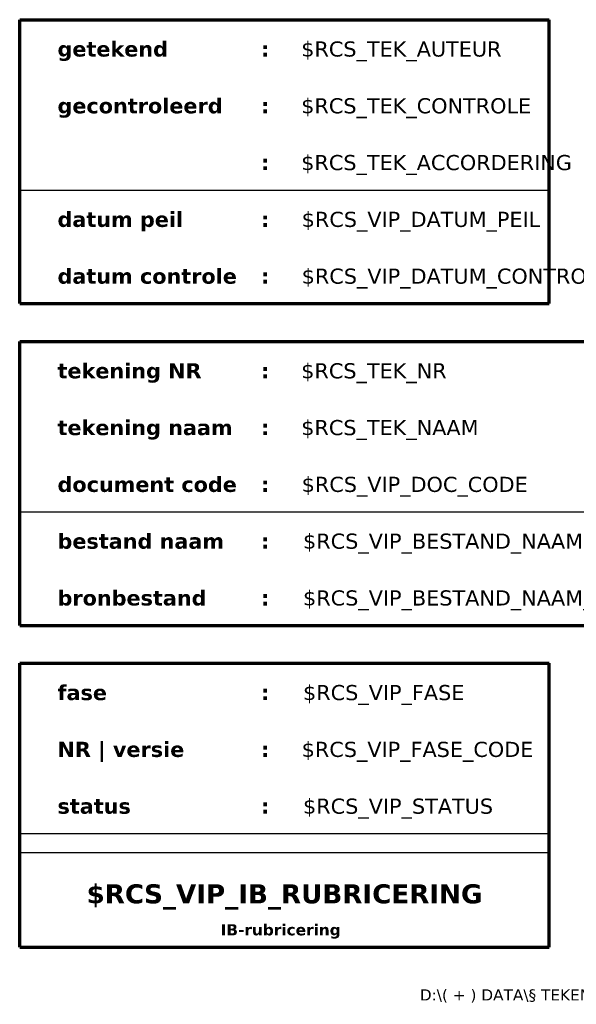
# Model space of a CAD drawing. Header units: millimetres. Extents: x -200 to 7, y -7 to 287.
# Tile 1 of 69: x -200 to -126, y 2 to 132. Entities that reach past the tile are written whole.
import ezdxf
from ezdxf.enums import TextEntityAlignment as Align

# ---------------------------------------------------------------- set-up
doc = ezdxf.new("R2010")
doc.units = ezdxf.units.MM
doc.layers.add('--.--_L_titelblok', color=7, linetype='Continuous')
doc.layers.add('--.--_T_titelblok', color=6, linetype='Continuous')
doc.styles.add('Verdana', font='verdana.ttf', dxfattribs={"height": 1.475})
doc.styles.add('Verdana_3', font='verdana.ttf', dxfattribs={"height": 2})
doc.styles.add('Verdana_B', font='verdanab.ttf', dxfattribs={"height": 1.475})
doc.styles.add('Verdana_B_1', font='verdanab.ttf', dxfattribs={"height": 2})
doc.styles.add('Verdana_B_3', font='verdanab.ttf', dxfattribs={"height": 2.525})

msp = doc.modelspace()

# ---------------------------------------------------------------- linework, layer by layer
at = {"layer": '--.--_L_titelblok', "lineweight": 70}
for p, q in [((-200, 132.5), (-130, 132.5)), ((-200, 95), (-200, 132.5)), ((-130, 95), (-130, 132.5)), ((-200, 95), (-130, 95)), ((-200, 52.5), (-200, 90)), ((-200, 90), (-55, 90)), ((-200, 52.5), (-55, 52.5)), ((-200, 47.5), (-130, 47.5)), ((-200, 10), (-200, 47.5)), ((-130, 10), (-130, 47.5)), ((-200, 10), (-130, 10))]:
    msp.add_line(p, q, dxfattribs=at)
at = {"layer": '--.--_L_titelblok'}
for p, q in [((-200, 110), (-130, 110)), ((-200, 67.5), (-55, 67.5)), ((-200, 25), (-130, 25)), ((-200, 22.5), (-130, 22.5))]:
    msp.add_line(p, q, dxfattribs=at)

# ---------------------------------------------------------------- texts
at = {"layer": '--.--_T_titelblok', "style": 'Verdana'}
msp.add_text('D:\\( + ) DATA\\§ TEKENING - titelblok-tekeningkader\\2025-02-01\\RCS_--_titelblok_groot.dwg', height=1.475, dxfattribs=at).set_placement((-55, 3.7), align=Align.MIDDLE_RIGHT)
at = {"layer": '--.--_T_titelblok', "color": 7, "attachment_point": 1}
for s, insert, char_height, width, style in [('getekend', (-195, 129.63), 2, 18.1983, 'Verdana_B_1'), ('\\fVerdana|b1|i0|c0|p34|;:', (-168.09, 129.63), 2, 1.3629, 'Verdana_B_1'), ('gecontroleerd', (-195, 122.13), 2, 27.2574, 'Verdana_B_1'), ('\\fVerdana|b1|i0|c0|p34|;:', (-168.09, 122.13), 2, 1.3629, 'Verdana_B_1'), ('\\fVerdana|b1|i0|c0|p34|;:', (-168.09, 114.63), 2, 1.3629, 'Verdana_B_1'), ('datum peil', (-195, 107.13), 2, 20.8439, 'Verdana_B_1'), ('\\fVerdana|b1|i0|c0|p34|;:', (-168.09, 107.13), 2, 1.3629, 'Verdana_B_1'), ('datum controle', (-195, 99.63), 2, 29.8228, 'Verdana_B_1'), ('\\fVerdana|b1|i0|c0|p34|;:', (-168.09, 99.63), 2, 1.3629, 'Verdana_B_1'), ('tekening NR', (-195, 87.13), 2, 23.9705, 'Verdana_B_1'), ('\\fVerdana|b1|i0|c0|p34|;:', (-168.09, 87.13), 2, 1.3629, 'Verdana_B_1'), ('tekening naam', (-195, 79.63), 2, 29.1814, 'Verdana_B_1'), ('\\fVerdana|b1|i0|c0|p34|;:', (-168.09, 79.63), 2, 1.3629, 'Verdana_B_1'), ('document code', (-195, 72.13), 2, 29.7426, 'Verdana_B_1'), ('\\fVerdana|b1|i0|c0|p34|;:', (-168.09, 72.13), 2, 1.3629, 'Verdana_B_1'), ('bestand naam', (-195, 64.63), 2, 27.6582, 'Verdana_B_1'), ('\\fVerdana|b1|i0|c0|p34|;:', (-168.09, 64.63), 2, 1.3629, 'Verdana_B_1'), ('bronbestand', (-195, 57.13), 2, 24.6118, 'Verdana_B_1'), ('\\fVerdana|b1|i0|c0|p34|;:', (-168.09, 57.13), 2, 1.3629, 'Verdana_B_1'), ('fase', (-195, 44.63), 2, 8.1772, 'Verdana_B_1'), ('\\fVerdana|b1|i0|c0|p34|;:', (-168.09, 44.63), 2, 1.3629, 'Verdana_B_1'), ('NR | versie', (-195, 37.13), 2, 21.7257, 'Verdana_B_1'), ('\\fVerdana|b1|i0|c0|p34|;:', (-168.09, 37.13), 2, 1.3629, 'Verdana_B_1'), ('status', (-195, 29.63), 2, 12.1857, 'Verdana_B_1'), ('\\fVerdana|b1|i0|c0|p34|;:', (-168.09, 29.63), 2, 1.3629, 'Verdana_B_1'), ('IB-rubricering', (-173.44, 13.04), 1.475, 20.5232, 'Verdana_B')]:
    msp.add_mtext(s, dxfattribs=dict(at, insert=insert, char_height=char_height, width=width, style=style))
at = {"layer": '--.--_T_titelblok', "style": 'Verdana_3'}
for tag, p in [('$RCS_TEK_AUTEUR', (-162.79, 127.63)), ('$RCS_TEK_CONTROLE', (-162.79, 120.13)), ('$RCS_TEK_ACCORDERING', (-162.79, 112.63)), ('$RCS_VIP_DATUM_PEIL', (-162.73, 105.13)), ('$RCS_VIP_DATUM_CONTROLE', (-162.73, 97.63)), ('$RCS_TEK_NR', (-162.79, 85.13)), ('$RCS_TEK_NAAM', (-162.79, 77.63)), ('$RCS_VIP_DOC_CODE', (-162.73, 70.13)), ('$RCS_VIP_BESTAND_NAAM', (-162.55, 62.63)), ('$RCS_VIP_BESTAND_NAAM_BRON', (-162.55, 55.13)), ('$RCS_VIP_FASE', (-162.55, 42.63)), ('$RCS_VIP_FASE_CODE', (-162.73, 35.13)), ('$RCS_VIP_STATUS', (-162.55, 27.63))]:
    msp.add_attdef(tag, p, '', height=2, dxfattribs=at)
at = {"layer": '--.--_T_titelblok', "style": 'Verdana_B_3'}
msp.add_attdef('$RCS_VIP_IB_RUBRICERING', text='', height=2.52, dxfattribs=at).set_placement((-165, 15.79), align=Align.CENTER)

doc.saveas('drawing.dxf')
